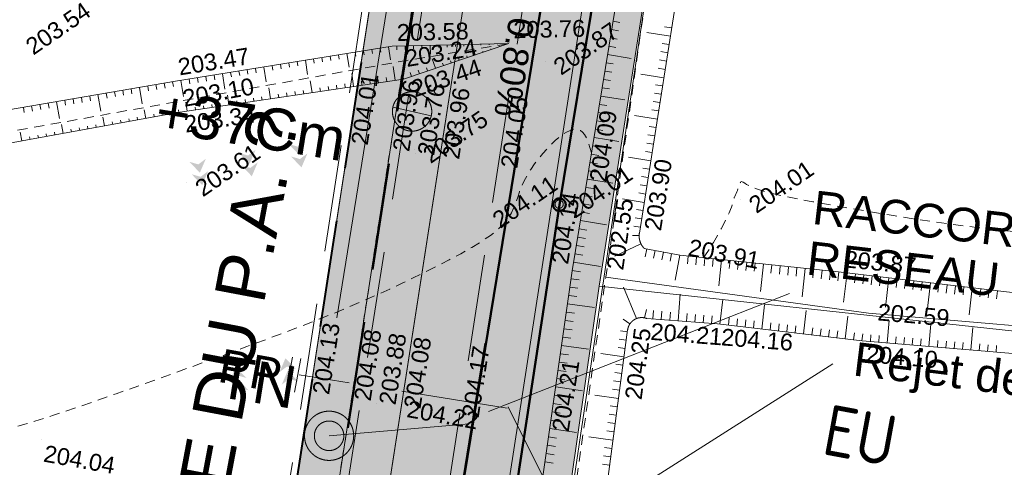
# Model space of a CAD drawing. Header units: millimetres. Extents: x -446952 to 537903, y -185749 to 168493.
# Tile 90 of 155: x 281939 to 340494, y -24513 to 2088. Entities that reach past the tile are written whole.
import ezdxf
from ezdxf.xclip import XClip

# ---------------------------------------------------------------- set-up
doc = ezdxf.new("R2010")
doc.units = ezdxf.units.MM
doc.header["$MEASUREMENT"] = 0
doc.header["$XCLIPFRAME"] = 0
for name, pattern in [('AXES', [101600, 63500, -12700, 12700, -12700]), ('CACHE2', [9525, 6350, -3175]), ('FOSSE', [1000, 600, -400]), ('Grille', [800, 400, -400]), ('Wipeout_Contour', [1000, 0, -1000])]:
    doc.linetypes.add(name, pattern=pattern)
for name, color, linetype in [('02 AF-17-0322 ZAE POMME- CHANTIER-2018-09-26_2_-1-PAP-SURFACES-VOIRIE', 7, 'Continuous'), ('02 AF-17-0322 ZAE POMME- CHANTIER-2018-09-26_2_0-PAP DEMANDE MAIRIE 20-06-2017', 7, 'Continuous'), ('02 AF-17-0322 ZAE POMME- CHANTIER-2018-09-26_2_01-PAP LOTS CONTOURS', 7, 'Continuous'), ('02 AF-17-0322 ZAE POMME- CHANTIER-2018-09-26_2_01-PAP- BORDURE AGGLOS', 7, 'Continuous'), ('02 AF-17-0322 ZAE POMME- CHANTIER-2018-09-26_2_01-PAP- BORDURE CAN CS1 ET PANNEAU SIGNAL', 7, 'Continuous'), ('02 AF-17-0322 ZAE POMME- CHANTIER-2018-09-26_2_01-PAP- BORDURE P1', 7, 'Continuous'), ('02 AF-17-0322 ZAE POMME- CHANTIER-2018-09-26_2_01-PAP- BORDURE T2', 7, 'Continuous'), ('02 AF-17-0322 ZAE POMME- CHANTIER-2018-09-26_2_01-PAP- NIVELLEMENT', 7, 'Continuous'), ('02 AF-17-0322 ZAE POMME- CHANTIER-2018-09-26_2_01-PAP- REVET EV', 7, 'Continuous'), ('02 AF-17-0322 ZAE POMME- CHANTIER-2018-09-26_2_01-PAP- REVET TROTTOIR', 7, 'Continuous'), ('02 AF-17-0322 ZAE POMME- CHANTIER-2018-09-26_2_01-PAP- REVET VOIE', 7, 'Continuous'), ('02 AF-17-0322 ZAE POMME- CHANTIER-2018-09-26_2_01-PAP-FILAIRE VOIE', 7, 'Continuous'), ('02 AF-17-0322 ZAE POMME- CHANTIER-2018-09-26_2_01-PAP-MARQUAGE AU SOL', 7, 'Continuous'), ('02 AF-17-0322 ZAE POMME- CHANTIER-2018-09-26_2_02-PAP-EP TEXTE POUR 2000°', 7, 'Continuous'), ('02 AF-17-0322 ZAE POMME- CHANTIER-2018-09-26_2_03-PAP-EU PROJET CANA', 7, 'Continuous'), ('02 AF-17-0322 ZAE POMME- CHANTIER-2018-09-26_2_03-PAP-EU TEXTE POUR 2000°', 7, 'Continuous'), ('02 AF-17-0322 ZAE POMME- CHANTIER-2018-09-26_2_06-PAP AEP PROJET', 7, 'Continuous'), ('02 AF-17-0322 ZAE POMME- CHANTIER-2018-09-26_2_06-PAP AEP PROJET TEXTE', 7, 'Continuous'), ('02 AF-17-0322 ZAE POMME- CHANTIER-2018-09-26_2_08-PAP RESEAU TELEPHONE PROJET', 7, 'Continuous'), ('02 AF-17-0322 ZAE POMME- CHANTIER-2018-09-26_2_09-PAP ECLAIRAGE PROJET', 7, 'Continuous'), ('02 AF-17-0322 ZAE POMME- CHANTIER-2018-09-26_2_09-TRANCHEE GAZ', 7, 'Continuous'), ('02 AF-17-0322 ZAE POMME- CHANTIER-2018-09-26_2_2D - Dessins placés - Géomètre.2D', 7, 'Continuous'), ('02 AF-17-0322 ZAE POMME- CHANTIER-2018-09-26_2_X-PAP-PL_PT_1_TN décapé', 7, 'Continuous'), ('02 AF-17-0322 ZAE POMME- CHANTIER-2018-09-26_2_X-PTS TOPO-TEXTE TOPOALT', 7, 'Continuous'), ('02 AF-17-0322 ZAE POMME- CHANTIER-2018-09-26_2_X-PTS TOPO-TOPOPOINT', 7, 'Continuous'), ('02 AF-17-0322 ZAE POMME- CHANTIER-2018-09-26_2_Y - FDP TOPO-LIMITES_ 98061', 7, 'Continuous'), ('02 AF-17-0322 ZAE POMME- CHANTIER-2018-09-26_2_Y-FDP TOPO-CN_1_00', 7, 'Continuous'), ('02 AF-17-0322 ZAE POMME- CHANTIER-2018-09-26_2_Y-FDP TOPO-TOP_AXE_FOSSE', 7, 'Continuous'), ('02 AF-17-0322 ZAE POMME- CHANTIER-2018-09-26_2_Y-FDP TOPO-TOP_BARBULE', 7, 'Continuous'), ('02 AF-17-0322 ZAE POMME- CHANTIER-2018-09-26_2_Y-FDP TOPO-TOP_DIVERS', 7, 'Continuous'), ('02 AF-17-0322 ZAE POMME- CHANTIER-2018-09-26_2_Y-FDP TOPO-TOP_TALUS', 7, 'Continuous'), ('02 AF-17-0322 ZAE POMME- CHANTIER-2018-09-26_2_Y-RESEAU EXISTANT FDP-TOP_VANNE_RESEAU', 7, 'Continuous'), ('02 AF-17-0322 ZAE POMME- CHANTIER-2018-09-26_2_Y-RESEAU EXISTANT FDP-TOP_VANNE_SYMB', 7, 'Continuous'), ('02 AF-17-0322 ZAE POMME- CHANTIER-2018-09-26_2_ZZ- PAP ALT PTS PROJET', 7, 'Continuous'), ('2D - Dessins placés - Géomètre.2D', 7, 'Continuous')]:
    doc.layers.add(name, color=color, linetype=linetype)
doc.styles.add('STYLE_GENERE_4', font='txt')
doc.styles.add('STYLE_GENERE_8', font='isocp.shx')
doc.linetypes.add('EAUX_USÉES', pattern='A,0,[1,-3. Plan gÃ©omÃ¨tre1.Shx,S=317.460317,R=0,X=0,Y=0],-47000,0', length=47000)

# ---------------------------------------------------------------- blocks, each defined once
blk = doc.blocks.new('Dessin_1_2', base_point=(-56559339, -2771872408))
at = {"color": 254, "linetype": 'Wipeout_Contour', "lineweight": 0, "ltscale": 2094265.569888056}
blk.add_wipeout([(-446952, -185749), (537903, -185749), (537903, 168493), (-446952, 168064)], dxfattribs=at).dxf.layer = '02 AF-17-0322 ZAE POMME- CHANTIER-2018-09-26_2_2D - Dessins placés - Géomètre.2D'
at = {"layer": '02 AF-17-0322 ZAE POMME- CHANTIER-2018-09-26_2_01-PAP- REVET EV', "linetype": 'Continuous', "lineweight": 15, "true_color": 0xa2a233}
for points in [[(-63475, 68484, 0.414214), (-62501, 67458), (-42132, 66931, 0.060082), (-27113, 68349), (38921, 82710, 0.04246), (49128, 85857), (66863, 93020, -0.079278), (73006, 94431), (250502, 106419, 0.02499), (257794, 107279), (294459, 113473, -0.511687), (318710, 89553), (296240, -55550), (281365, -144134, 0.147477), (285971, -134819), (299201, -56028), (321675, 89094, 0.504374), (294497, 116522), (257294, 110237, -0.02499), (250300, 109412), (72804, 97424, 0.079278), (65740, 95802), (48004, 88638, -0.04246), (38284, 85642), (-27750, 71280, -0.060082), (-42054, 69930), (-63423, 70483)], [(331142, 80568), (332309, 87422), (328592, 88023), (306112, -57143), (292737, -136794, 0.17138), (294802, -148602), (310076, -57695), (316405, -13756)]]:
    blk.add_hatch(color=55, dxfattribs=at).paths.add_polyline_path(points)
at = {"layer": '02 AF-17-0322 ZAE POMME- CHANTIER-2018-09-26_2_01-PAP- REVET TROTTOIR', "linetype": 'Continuous', "lineweight": 15}
blk.add_hatch(color=134, dxfattribs=at).paths.add_polyline_path([(-67600, 70507), (-67740, 65093), (-34300, 64227), (39453, 80267, 0.04246), (50064, 83539), (67799, 90702, -0.079278), (73174, 91936), (250671, 103924, 0.02499), (258211, 104814), (294876, 111008, -0.511687), (316240, 89936), (293772, -55152), (279967, -137363), (272678, -146499, -0.138677), (266072, -147197), (263431, -146737), (263002, -149200), (265359, -149609, 0.249583), (281365, -144134), (296240, -55550), (318710, 89553, 0.511687), (294459, 113473), (257794, 107279, -0.02499), (250502, 106419), (73006, 94431, 0.079278), (66863, 93020), (49128, 85857, -0.04246), (38921, 82710), (-27113, 68349, -0.060082), (-42132, 66931), (-62501, 67458, -0.414214), (-63475, 68484), (-63423, 70483), (-65423, 70535, 0.019452)])
at = {"layer": '02 AF-17-0322 ZAE POMME- CHANTIER-2018-09-26_2_01-PAP- REVET VOIE', "linetype": 'Continuous', "lineweight": 15, "true_color": 0xe8e8e8}
blk.add_hatch(color=254, dxfattribs=at).paths.add_polyline_path([(-127964, -74078, -0.246824), (-143938, -79120), (-101676, -86792, -0.418387), (-116091, -65592), (-93615, 47980, -0.343506), (-67600, 70507, -0.019452), (-65423, 70535), (-42054, 69930, 0.060082), (-27750, 71280), (38284, 85642, 0.04246), (48004, 88638), (65740, 95802, -0.079278), (72804, 97424), (250300, 109412, 0.02499), (257294, 110237), (294497, 116522, -0.504374), (321675, 89094), (299201, -56028), (285971, -134819, -0.40927), (265363, -149699), (307127, -157458, -0.40792), (292737, -136794), (306112, -57143), (328592, 88023, 0.50605), (293331, 123425), (256128, 117139, -0.02499), (249828, 116396), (72332, 104408, 0.079278), (63118, 102292), (45383, 95129, -0.04246), (36796, 92482), (-29238, 78120, -0.060082), (-41873, 76928), (-65241, 77533, 0.058037), (-73306, 76804, 0.30098), (-100482, 49339), (-123090, -64900, -0.147477)])
at = {"layer": '02 AF-17-0322 ZAE POMME- CHANTIER-2018-09-26_2_03-PAP-EU PROJET CANA', "linetype": 'Continuous', "lineweight": 15}
blk.add_hatch(color=7, dxfattribs=at).paths.add_polyline_path([(299134, -23470, 1), (301544, -21812, 1)])
at = {"layer": '02 AF-17-0322 ZAE POMME- CHANTIER-2018-09-26_2_09-PAP ECLAIRAGE PROJET', "linetype": 'Continuous', "lineweight": 0, "true_color": 0xffffff}
blk.add_hatch(color=7, dxfattribs=at).paths.add_polyline_path([(306238, -2702, 1), (304310, -4028, 1)])
at = {"layer": '02 AF-17-0322 ZAE POMME- CHANTIER-2018-09-26_2_09-PAP ECLAIRAGE PROJET', "linetype": 'Continuous', "lineweight": 15}
blk.add_hatch(color=5, dxfattribs=at).paths.add_polyline_path([(304132, -3111, 0.208298), (304310, -4028, 0.655221), (306416, -3619)])
at = {"layer": '02 AF-17-0322 ZAE POMME- CHANTIER-2018-09-26_2_X-PAP-PL_PT_1_TN décapé', "linetype": 'Continuous', "lineweight": 15}
for points in [[(298561, -5949), (298917, -5121), (298471, -5457), (297933, -5302)], [(295608, -6476), (295963, -5648), (295517, -5985), (294980, -5830)], [(292655, -7004), (293010, -6175), (292564, -6512), (292027, -6357)], [(295744, -7214), (296100, -6386), (295653, -6722), (295116, -6567)], [(298698, -6687), (299053, -5858), (298607, -6195), (298070, -6040)], [(292791, -7741), (293146, -6913), (292700, -7250), (292163, -7095)], [(300697, -17503), (300341, -18332), (300788, -17995), (301325, -18150)], [(297743, -18031), (297388, -18859), (297834, -18522), (298371, -18677)], [(294790, -18558), (294435, -19386), (294881, -19050), (295418, -19205)], [(300833, -18241), (300478, -19069), (300924, -18733), (301461, -18888)], [(294926, -19296), (294571, -20124), (295017, -19787), (295554, -19942)], [(297880, -18768), (297524, -19597), (297971, -19260), (298508, -19415)]]:
    blk.add_hatch(color=7, dxfattribs=at).paths.add_polyline_path(points)
at = {"layer": '02 AF-17-0322 ZAE POMME- CHANTIER-2018-09-26_2_-1-PAP-SURFACES-VOIRIE', "color": 7, "linetype": 'Continuous', "lineweight": 15, "flags": 128}
blk.add_lwpolyline([(321675, 89094), (299201, -56028), (285971, -134819, -0.40927), (265363, -149699), (307276, -157485, -0.410378), (292737, -136794), (306112, -57143), (328592, 88023, 0.50605)], format="xyb", dxfattribs=at)
at = {"layer": '02 AF-17-0322 ZAE POMME- CHANTIER-2018-09-26_2_0-PAP DEMANDE MAIRIE 20-06-2017', "color": 161, "linetype": 'Continuous', "lineweight": 15, "true_color": 0x40a5ff, "flags": 128}
blk.add_lwpolyline([(294447, -150768), (310076, -57695), (319395, 5001), (334913, 102715), (340488, 135449)], dxfattribs=at)
at = {"layer": '02 AF-17-0322 ZAE POMME- CHANTIER-2018-09-26_2_0-PAP DEMANDE MAIRIE 20-06-2017', "color": 122, "linetype": 'CACHE2', "lineweight": 15, "true_color": 0x00d59f, "flags": 128}
blk.add_lwpolyline([(280286, -133900), (297677, -27310), (307797, 38251), (317998, 102100)], dxfattribs=at)
at = {"layer": '02 AF-17-0322 ZAE POMME- CHANTIER-2018-09-26_2_01-PAP LOTS CONTOURS', "color": 7, "linetype": 'Continuous', "lineweight": 15, "flags": 128}
blk.add_lwpolyline([(191842, 14011), (308042, 37002), (293772, -55152), (279967, -137363), (272678, -146499), (201661, -133529), (195151, -35710)], close=True, dxfattribs=at)
at = {"layer": '02 AF-17-0322 ZAE POMME- CHANTIER-2018-09-26_2_01-PAP- BORDURE AGGLOS', "color": 134, "linetype": 'CACHE2', "lineweight": 40, "flags": 128}
blk.add_lwpolyline([(-71739, 65197), (-34300, 64227), (39453, 80267, 0.04246), (50064, 83539), (67799, 90702, -0.079278), (73174, 91936), (250671, 103924, 0.02499), (258211, 104814), (294876, 111008, -0.048297), (298432, 111261), (316443, 93493, -0.048256), (316240, 89936), (293772, -55152), (279967, -137363), (272678, -146499, -0.138677), (266072, -147197), (263431, -146737)], format="xyb", dxfattribs=at)
at = {"layer": '02 AF-17-0322 ZAE POMME- CHANTIER-2018-09-26_2_01-PAP- BORDURE CAN CS1 ET PANNEAU SIGNAL', "color": 161, "linetype": 'AXES', "lineweight": 15, "true_color": 0x40a5ff, "flags": 128}
blk.add_lwpolyline([(263002, -149200), (265128, -149571, 0.401534), (285834, -135634), (299201, -56028), (321675, 89094)], format="xyb", dxfattribs=at)
at = {"layer": '02 AF-17-0322 ZAE POMME- CHANTIER-2018-09-26_2_01-PAP- BORDURE P1', "color": 5, "linetype": 'Grille', "lineweight": 15, "flags": 128}
blk.add_lwpolyline([(-63423, 70483), (-63475, 68484, 0.414214), (-62501, 67458), (-42132, 66931, 0.060082), (-27113, 68349), (38921, 82710, 0.04246), (49128, 85857), (66863, 93020, -0.079278), (73006, 94431), (250502, 106419, 0.02499), (257794, 107279), (294459, 113473, -0.511687), (318710, 89553), (296240, -55550), (281365, -144134)], format="xyb", dxfattribs=at)
at = {"layer": '02 AF-17-0322 ZAE POMME- CHANTIER-2018-09-26_2_01-PAP- BORDURE T2', "color": 7, "linetype": 'Continuous', "lineweight": 15, "flags": 128}
blk.add_lwpolyline([(328592, 88023), (306112, -57143), (292737, -136794, 0.410378), (307276, -157485), (328925, -161413)], format="xyb", dxfattribs=at)
at = {"layer": '02 AF-17-0322 ZAE POMME- CHANTIER-2018-09-26_2_01-PAP- NIVELLEMENT', "color": 7, "linetype": 'Continuous', "lineweight": 15}
for p, q in [((301495, -5276), (301495, -5276)), ((303966, -5658), (303966, -5658)), ((305448, -5888), (305448, -5888)), ((306931, -6117), (306931, -6117)), ((310389, -6653), (310389, -6653)), ((315675, -7472), (315675, -7472)), ((299200, -20099), (299200, -20099)), ((301670, -20482), (301670, -20482)), ((303153, -20711), (303153, -20711)), ((304635, -20941), (304635, -20941)), ((308094, -21476), (308094, -21476)), ((313448, -22305), (313448, -22305))]:
    blk.add_line(p, q, dxfattribs=at)
at = {"layer": '02 AF-17-0322 ZAE POMME- CHANTIER-2018-09-26_2_01-PAP-FILAIRE VOIE', "color": 7, "linetype": 'Continuous', "lineweight": 15, "flags": 128}
for points in [[(34400, 95007), (66650, 108033), (249559, 120387, 0.02499), (255462, 121083), (340488, 135449), (334913, 102715), (331142, 80568), (316405, -13756), (310076, -57695), (294903, -148053)], [(-123090, -64900), (-100482, 49339, -0.365399), (-65241, 77533), (-41873, 76928, 0.060082), (-29238, 78120), (36796, 92482, 0.04246), (45383, 95129), (63118, 102292, -0.079278), (72332, 104408), (249828, 116396, 0.02499), (256128, 117139), (292793, 123334, -0.511687), (328592, 88023), (306112, -57143), (292737, -136794, 0.410378), (307276, -157485), (328925, -161413)], [(240996, -145363), (265128, -149571, 0.416044), (285971, -134819), (299201, -56028), (321675, 89094, 0.511687), (293959, 116432), (257294, 110237, -0.02499), (250300, 109412), (72804, 97424, 0.079278), (65740, 95802)], [(281365, -144134), (296240, -55550), (318710, 89553, 0.511687), (294459, 113473), (257794, 107279, -0.02499), (250502, 106419), (73006, 94431, 0.079278), (66863, 93020)], [(241425, -142900), (266072, -147197, 0.138677), (272678, -146499), (279967, -137363), (293772, -55152), (316240, 89936, 0.511687), (294876, 111008), (258211, 104814, -0.02499), (250671, 103924), (73174, 91936, 0.079278), (67799, 90702)]]:
    blk.add_lwpolyline(points, format="xyb", dxfattribs=at)
at = {"layer": '02 AF-17-0322 ZAE POMME- CHANTIER-2018-09-26_2_01-PAP-MARQUAGE AU SOL', "color": 254, "linetype": 'CACHE2', "lineweight": 15, "true_color": 0xe8e8e8, "flags": 128}
blk.add_lwpolyline([(-123079, -82876), (-97048, 48660, -0.365399), (-65332, 74034), (-41964, 73429, 0.060082), (-28494, 74700), (37540, 89062, 0.04246), (46694, 91883), (64429, 99047, -0.079278), (72568, 100916), (250064, 112904, 0.02499), (256711, 113688), (293376, 119883, -0.511687), (325134, 88558), (302657, -56586), (286366, -153601)], format="xyb", dxfattribs=at)
at = {"layer": '02 AF-17-0322 ZAE POMME- CHANTIER-2018-09-26_2_02-PAP-EP TEXTE POUR 2000°', "color": 30, "linetype": 'Continuous', "lineweight": 15, "true_color": 0xff6600, "flags": 128}
blk.add_lwpolyline([(330297, -18358), (314353, -28479)], dxfattribs=at)
at = {"layer": '02 AF-17-0322 ZAE POMME- CHANTIER-2018-09-26_2_03-PAP-EU PROJET CANA', "color": 7, "linetype": 'Continuous', "lineweight": 15, "flags": 128}
for points in [[(299134, -23470, 1), (301544, -21812, 1)], [(301062, -22144, -1), (299616, -23139, -1)]]:
    blk.add_lwpolyline(points, format="xyb", close=True, dxfattribs=at)
blk.add_lwpolyline([(300339, -22641), (308678, -21931)], dxfattribs=at)
at = {"layer": '02 AF-17-0322 ZAE POMME- CHANTIER-2018-09-26_2_03-PAP-EU PROJET CANA', "color": 7, "linetype": 'Continuous', "lineweight": 15}
for radius in [1462, 877]:
    blk.add_circle((300339, -22641), radius, dxfattribs=at)
at = {"layer": '02 AF-17-0322 ZAE POMME- CHANTIER-2018-09-26_2_03-PAP-EU TEXTE POUR 2000°', "color": 7, "linetype": 'Continuous', "lineweight": 15, "flags": 128}
blk.add_lwpolyline([(327710, -14186), (309810, -21197)], dxfattribs=at)
at = {"layer": '02 AF-17-0322 ZAE POMME- CHANTIER-2018-09-26_2_06-PAP AEP PROJET', "color": 161, "linetype": 'Continuous', "lineweight": 15, "true_color": 0x40a5ff, "flags": 128}
for points in [[(298158, -17959), (297792, -19968)], [(298650, -18048), (298284, -20058)], [(319372, -37740), (310998, -20920)]]:
    blk.add_lwpolyline(points, dxfattribs=at)
at = {"layer": '02 AF-17-0322 ZAE POMME- CHANTIER-2018-09-26_2_06-PAP AEP PROJET', "color": 161, "linetype": 'CACHE2', "lineweight": 15, "true_color": 0x40a5ff, "flags": 128}
blk.add_lwpolyline([(310929, -21004), (298559, -19016)], dxfattribs=at)
at = {"layer": '02 AF-17-0322 ZAE POMME- CHANTIER-2018-09-26_2_08-PAP RESEAU TELEPHONE PROJET', "color": 2, "linetype": 'AXES', "lineweight": 15, "true_color": 0xfff91e, "flags": 128}
blk.add_lwpolyline([(274108, 108785), (295624, 112364, -0.49236), (317760, 89891), (306096, 17186), (280575, -140865)], format="xyb", dxfattribs=at)
at = {"layer": '02 AF-17-0322 ZAE POMME- CHANTIER-2018-09-26_2_09-PAP ECLAIRAGE PROJET', "color": 5, "linetype": 'Continuous', "lineweight": 15}
blk.add_line((306416, -3619), (304132, -3111), dxfattribs=at)
at = {"layer": '02 AF-17-0322 ZAE POMME- CHANTIER-2018-09-26_2_09-PAP ECLAIRAGE PROJET', "color": 5, "linetype": 'CACHE2', "lineweight": 15, "flags": 128}
blk.add_lwpolyline([(283435, -140323), (319720, 90965, 0.11563), (318359, 100791)], format="xyb", dxfattribs=at)
at = {"layer": '02 AF-17-0322 ZAE POMME- CHANTIER-2018-09-26_2_09-PAP ECLAIRAGE PROJET', "color": 5, "linetype": 'Continuous', "lineweight": 15}
blk.add_circle((305274, -3365), 1170, dxfattribs=at)
at = {"layer": '02 AF-17-0322 ZAE POMME- CHANTIER-2018-09-26_2_09-TRANCHEE GAZ', "color": 134, "linetype": 'CACHE2', "lineweight": 40, "flags": 128}
blk.add_lwpolyline([(-124949, -37563), (-118950, -39005), (-109220, 12330), (-99500, 57424), (-90321, 69987), (-34381, 67915), (40165, 83026), (72201, 94636), (169658, 102045), (257011, 107890), (298660, 114776), (312380, 108538), (320230, 98058), (282358, -144405), (279769, -158811)], dxfattribs=at)
at = {"layer": '02 AF-17-0322 ZAE POMME- CHANTIER-2018-09-26_2_X-PTS TOPO-TOPOPOINT', "color": 14, "linetype": 'Continuous', "lineweight": 15, "true_color": 0xa80f02}
for p, q in [((311026, 671), (311026, 671)), ((304095, 511), (304095, 511)), ((304366, -434), (304366, -434)), ((313186, -386), (313186, -386)), ((291207, -1572), (291207, -1572)), ((304771, -1437), (304771, -1437)), ((291135, -2810), (291135, -2810)), ((291335, -3436), (291335, -3436)), ((305427, -5629), (305427, -5629)), ((291882, -7615), (291882, -7615)), ((324805, -8598), (324805, -8598)), ((314020, -8881), (314020, -8881)), ((314035, -8906), (314035, -8906)), ((318790, -10600), (318790, -10600)), ((319073, -11501), (319073, -11501)), ((321203, -11916), (321203, -11916)), ((314798, -12829), (314798, -12829)), ((316792, -13212), (316793, -13212)), ((330635, -12902), (330635, -12902)), ((319228, -15669), (319228, -15669)), ((332420, -15349), (332420, -15349)), ((318093, -16349), (318093, -16349)), ((323431, -15993), (323431, -15993)), ((332049, -16992), (332049, -16992)), ((304840, -20238), (304840, -20238)), ((283234, -22886), (283234, -22886))]:
    blk.add_line(p, q, dxfattribs=at)
at = {"layer": '02 AF-17-0322 ZAE POMME- CHANTIER-2018-09-26_2_Y - FDP TOPO-LIMITES_ 98061', "color": 14, "linetype": 'Continuous', "lineweight": 15, "true_color": 0xa80f02, "flags": 128}
for points in [[(537903, -55089), (423536, -25618), (401416, -23168), (362518, -18746), (316405, -13756), (331142, 80568), (334913, 102715), (428557, 136207), (537903, 166187)], [(485611, -185749), (479271, -184342), (458993, -180658), (294447, -150768), (310076, -57695), (316405, -13756), (362518, -18746), (401416, -23168), (423536, -25618), (537903, -55089)]]:
    blk.add_lwpolyline(points, dxfattribs=at)
at = {"layer": '02 AF-17-0322 ZAE POMME- CHANTIER-2018-09-26_2_Y-FDP TOPO-CN_1_00', "color": 14, "linetype": 'FOSSE', "lineweight": 15, "true_color": 0xa80f02, "flags": 128}
for points in [[(322595, -12062), (322682, -11944), (322939, -11556), (323192, -11146), (323432, -10733), (323653, -10333), (323847, -9965), (324007, -9647), (324128, -9391), (324215, -9193), (324273, -9044), (324309, -8933), (324329, -8851), (324339, -8789), (324346, -8737), (324356, -8686), (324374, -8628), (324399, -8562), (324431, -8489), (324466, -8410), (324505, -8326), (324544, -8238), (324583, -8146), (324619, -8053), (324652, -7958), (324682, -7866), (324711, -7779), (324739, -7700), (324768, -7633), (324798, -7580), (324832, -7546), (324869, -7533), (324913, -7544), (324972, -7577), (325054, -7630), (325171, -7699), (325332, -7783), (325545, -7879), (325821, -7984), (326170, -8096), (326599, -8212), (327108, -8334), (327696, -8461), (328361, -8594), (329103, -8734), (329919, -8881), (330808, -9037), (331769, -9201), (332800, -9375), (333900, -9555), (335068, -9738), (336305, -9921), (337608, -10100), (338978, -10274), (340413, -10438), (341913, -10590), (343473, -10726), (345072, -10847), (346686, -10954), (348290, -11046), (349859, -11125), (351368, -11190), (352794, -11243), (354111, -11283), (355300, -11312), (356364, -11330), (357313, -11336), (358155, -11330), (358899, -11314), (359554, -11286), (360128, -11248), (360631, -11198), (361076, -11137), (361487, -11060), (361896, -10962), (362332, -10838), (362825, -10683), (363405, -10490), (364102, -10257), (364946, -9976), (365955, -9645), (367098, -9265), (368332, -8840), (369614, -8372), (370901, -7864), (372150, -7321), (373319, -6744), (374364, -6138), (375255, -5504), (376007, -4838), (376649, -4134), (377210, -3387), (377718, -2592), (378200, -1743), (378686, -835), (379204, 139), (379776, 1177), (380396, 2264), (381056, 3377), (381745, 4493), (382452, 5590), (383166, 6647), (383878, 7640), (384577, 8549), (385255, 9355), (385919, 10065), (386580, 10691), (387247, 11245), (387929, 11737), (388638, 12179), (389382, 12583), (390172, 12960), (391014, 13323), (391896, 13682), (392803, 14048), (393720, 14435), (394632, 14852), (395523, 15312), (396379, 15827), (397184, 16406), (397927, 17062), (398610, 17796), (399239, 18612), (399821, 19510), (400361, 20494), (400867, 21564), (401343, 22723), (401797, 23973), (402234, 25310), (402652, 26707), (403052, 28131), (403431, 29550), (403789, 30931), (404124, 32241), (404435, 33448), (404721, 34518), (404983, 35432), (405236, 36221), (405499, 36926), (405787, 37591), (406120, 38259), (406514, 38972), (406988, 39774), (407558, 40707), (408236, 41800), (408997, 43021), (409813, 44323), (410652, 45660), (411485, 46986), (412282, 48254), (413011, 49418), (413642, 50432), (414156, 51261), (414572, 51922), (414920, 52442), (415229, 52851), (415529, 53178), (415849, 53449), (416219, 53695), (416670, 53943), (417221, 54214), (417860, 54497), (418565, 54772), (419315, 55019), (420088, 55219), (420863, 55353), (421616, 55400), (422328, 55343), (422981, 55166), (423571, 54882), (424103, 54507), (424577, 54059), (424995, 53555), (425361, 53013), (425676, 52448), (425941, 51880), (426162, 51323), (426347, 50791), (426508, 50297), (426577, 50089)], [(299995, -39330), (299937, -39282), (299886, -39200), (299878, -39107), (299907, -38995), (299963, -38856), (300036, -38679), (300115, -38457), (300189, -38181), (300250, -37842), (300285, -37431), (300284, -36942), (300225, -36382), (300086, -35760), (299846, -35085), (299482, -34368), (298972, -33617), (298293, -32842), (297424, -32053), (296354, -31259), (295122, -30473), (293780, -29708), (292377, -28978), (290966, -28296), (289597, -27674), (288321, -27127), (287189, -26666), (286238, -26302), (285442, -26024), (284763, -25818), (284161, -25670), (283597, -25567), (283032, -25493), (282427, -25435), (281742, -25379), (280953, -25312), (280097, -25230), (279225, -25132), (278388, -25016), (277639, -24878), (277030, -24717), (276611, -24532), (276434, -24319), (276535, -24079), (276878, -23817), (277412, -23543), (278086, -23265), (278849, -22990), (279650, -22726), (280436, -22483), (281157, -22269), (281777, -22086), (282324, -21926), (282839, -21772), (283367, -21609), (283949, -21423), (284629, -21197), (285450, -20919), (286454, -20571), (287669, -20145), (289061, -19652), (290578, -19110), (292172, -18536), (293791, -17948), (295386, -17362), (296907, -16796), (298303, -16268), (299537, -15789), (300621, -15357), (301579, -14963), (302436, -14597), (303217, -14252), (303945, -13919), (304646, -13589), (305343, -13255), (306056, -12908), (306774, -12552), (307484, -12188), (308171, -11821), (308818, -11453), (309411, -11088), (309936, -10729), (310376, -10380), (310722, -10043), (310986, -9715), (311185, -9395), (311335, -9080), (311452, -8766), (311555, -8452), (311660, -8134), (311783, -7811), (311938, -7479), (312123, -7144), (312333, -6810), (312561, -6481), (312802, -6163), (313052, -5861), (313303, -5578), (313551, -5321), (313791, -5094), (314021, -4897), (314241, -4733), (314449, -4603), (314645, -4508), (314828, -4448), (314996, -4426), (315150, -4442), (315289, -4498), (315415, -4598), (315531, -4744), (315640, -4941), (315745, -5192), (315849, -5501), (315943, -5832)]]:
    blk.add_lwpolyline(points, dxfattribs=at)
at = {"layer": '02 AF-17-0322 ZAE POMME- CHANTIER-2018-09-26_2_Y-FDP TOPO-TOP_AXE_FOSSE', "color": 14, "linetype": 'FOSSE', "lineweight": 15, "true_color": 0xa80f02, "flags": 128}
for points in [[(314349, -30112), (316792, -13212), (319395, 5001), (322252, 22708), (324796, 40224), (327814, 58018), (331057, 80240)], [(252326, -9987), (272677, -6126), (291135, -2810), (304366, -434), (311026, 671)]]:
    blk.add_lwpolyline(points, dxfattribs=at)
at = {"layer": '02 AF-17-0322 ZAE POMME- CHANTIER-2018-09-26_2_Y-FDP TOPO-TOP_AXE_FOSSE', "color": 14, "linetype": 'Continuous', "lineweight": 15, "true_color": 0xa80f02, "flags": 128}
blk.add_lwpolyline([(415078, -24441), (400902, -22893), (392898, -22073), (377951, -20279), (365494, -18783), (348138, -16697), (332420, -15349), (316792, -13212)], dxfattribs=at)
at = {"layer": '02 AF-17-0322 ZAE POMME- CHANTIER-2018-09-26_2_Y-FDP TOPO-TOP_BARBULE', "color": 14, "linetype": 'Continuous', "lineweight": 15, "true_color": 0xa80f02}
for p, q in [((317223, 1992), (317632, 1925)), ((317143, 1499), (317554, 1431)), ((320640, 1111), (319231, 1333)), ((320718, 1605), (320294, 1672)), ((307358, 586), (307361, 461)), ((307858, 598), (307861, 490)), ((308358, 610), (308360, 518)), ((308858, 621), (308864, 374)), ((309358, 633), (309359, 576)), ((309858, 644), (309859, 604)), ((310358, 656), (310358, 633)), ((310857, 667), (310858, 662)), ((310925, 637), (310923, 641)), ((317062, 1005), (317475, 938)), ((320562, 617), (320141, 683)), ((301394, 74), (301525, -736)), ((301888, 154), (301927, -87)), ((302381, 234), (302420, -5)), ((302875, 314), (302913, 77)), ((303369, 393), (303407, 159)), ((303862, 473), (303988, -302)), ((304359, 517), (304364, 289)), ((304859, 528), (304864, 318)), ((305359, 540), (305363, 347)), ((305859, 552), (305863, 375)), ((306359, 563), (306371, 32)), ((306858, 575), (306862, 432)), ((309030, -2), (308942, 257)), ((309503, 158), (309483, 217)), ((309977, 318), (309963, 359)), ((310451, 477), (310443, 500)), ((316900, 18), (318294, -210)), ((316981, 512), (317397, 444)), ((320484, 123), (320065, 189)), ((297445, -564), (297487, -824)), ((297939, -484), (297981, -742)), ((298433, -404), (298474, -660)), ((298926, -325), (299063, -1169)), ((299420, -245), (299460, -496)), ((299913, -165), (299954, -414)), ((300407, -85), (300447, -332)), ((300901, -6), (300940, -251)), ((306660, -800), (306470, -234)), ((307134, -641), (307083, -489)), ((307608, -481), (307563, -348)), ((308082, -321), (308043, -207)), ((308556, -161), (308523, -65)), ((316820, -475), (317240, -544)), ((320406, -371), (319989, -305)), ((293990, -1122), (294138, -2036)), ((294484, -1043), (294528, -1315)), ((294978, -963), (295021, -1233)), ((295471, -883), (295514, -1151)), ((295965, -803), (296008, -1069)), ((296458, -724), (296600, -1603)), ((296952, -644), (296994, -905)), ((301798, -1879), (301684, -1113)), ((304270, -1512), (304148, -685)), ((305239, -1279), (305163, -1054)), ((305713, -1120), (305643, -913)), ((306187, -960), (306123, -772)), ((316739, -969), (317162, -1038)), ((320250, -1359), (318870, -1141)), ((320328, -865), (319913, -799)), ((290536, -1687), (290585, -1974)), ((291029, -1603), (291078, -1888)), ((291522, -1521), (291676, -2469)), ((292016, -1442), (292062, -1724)), ((292510, -1362), (292555, -1642)), ((293003, -1282), (293048, -1560)), ((293497, -1202), (293541, -1478)), ((299325, -2247), (299220, -1540)), ((301303, -1953), (301269, -1727)), ((302292, -1806), (302257, -1572)), ((302787, -1732), (302752, -1495)), ((303281, -1659), (303246, -1418)), ((303776, -1585), (303740, -1341)), ((304765, -1438), (304728, -1187)), ((316658, -1462), (317083, -1532)), ((287087, -2278), (287137, -2572)), ((287579, -2194), (287629, -2486)), ((288072, -2109), (288122, -2401)), ((288565, -2025), (288615, -2315)), ((289058, -1941), (289223, -2905)), ((289551, -1856), (289600, -2145)), ((290043, -1772), (290093, -2059)), ((296852, -2615), (296756, -1967)), ((297841, -2468), (297811, -2266)), ((298336, -2394), (298305, -2189)), ((298830, -2321), (298799, -2112)), ((299819, -2174), (299787, -1958)), ((300314, -2100), (300281, -1881)), ((300809, -2027), (300775, -1804)), ((316577, -1955), (317005, -2025)), ((320094, -2346), (319684, -2281)), ((320172, -1852), (319760, -1787)), ((283637, -2870), (283688, -3169)), ((284130, -2785), (284300, -3781)), ((284622, -2701), (284673, -2999)), ((285115, -2616), (285166, -2913)), ((285608, -2532), (285659, -2828)), ((286101, -2447), (286151, -2742)), ((286594, -2363), (286762, -3343)), ((291906, -3351), (291828, -2822)), ((293885, -3056), (293859, -2883)), ((294379, -2983), (294292, -2394)), ((294874, -2909), (294847, -2729)), ((295368, -2836), (295341, -2652)), ((295863, -2762), (295835, -2575)), ((296358, -2689), (296329, -2498)), ((297347, -2541), (297317, -2344)), ((316497, -2449), (317930, -2683)), ((320016, -2840), (319608, -2776)), ((282158, -3123), (282210, -3426)), ((282651, -3038), (282703, -3340)), ((283144, -2954), (283196, -3255)), ((289444, -3778), (289350, -3264)), ((290428, -3600), (290400, -3446)), ((290920, -3511), (290892, -3357)), ((291412, -3424), (291389, -3269)), ((292401, -3277), (292377, -3115)), ((292896, -3204), (292871, -3038)), ((293390, -3130), (293365, -2961)), ((316335, -3436), (316770, -3507)), ((316416, -2942), (316848, -3013)), ((319938, -3334), (319531, -3270)), ((286984, -4224), (286890, -3706)), ((287476, -4135), (287448, -3980)), ((287968, -4046), (287940, -3891)), ((288460, -3957), (288432, -3802)), ((288952, -3868), (288924, -3713)), ((289936, -3689), (289908, -3535)), ((316254, -3929), (316692, -4001)), ((319860, -3828), (318509, -3615)), ((282064, -5116), (281969, -4592)), ((284032, -4759), (284003, -4603)), ((284524, -4670), (284429, -4149)), ((285016, -4581), (284987, -4425)), ((285508, -4492), (285479, -4336)), ((286000, -4403), (285971, -4247)), ((286492, -4314), (286463, -4158)), ((316174, -4423), (316613, -4495)), ((319782, -4322), (319379, -4258)), ((282556, -5027), (282527, -4870)), ((283048, -4938), (283019, -4781)), ((283540, -4849), (283511, -4692)), ((316093, -4916), (317567, -5157)), ((319626, -5310), (319226, -5246)), ((319704, -4816), (319302, -4752)), ((316012, -5409), (316457, -5482)), ((319548, -5803), (319150, -5741)), ((315851, -6396), (316300, -6470)), ((315931, -5903), (316378, -5976)), ((319470, -6297), (318148, -6089)), ((315770, -6890), (316222, -6964)), ((319392, -6791), (318997, -6729)), ((315689, -7383), (317203, -7631)), ((319314, -7285), (318921, -7223)), ((315608, -7877), (316065, -7951)), ((319236, -7779), (318845, -7717)), ((315528, -8370), (315987, -8445)), ((319080, -8767), (317787, -8562)), ((319158, -8273), (318768, -8211)), ((315366, -9357), (315830, -9433)), ((315447, -8863), (315908, -8939)), ((319002, -9261), (318616, -9200)), ((315285, -9850), (316839, -10105)), ((318924, -9754), (318540, -9694)), ((315205, -10344), (315673, -10420)), ((318846, -10248), (318463, -10188)), ((315124, -10837), (315595, -10914)), ((318778, -10743), (318387, -10737)), ((315043, -11331), (315516, -11408)), ((318884, -11227), (317331, -11974)), ((319236, -11533), (319144, -12003)), ((319727, -11629), (319636, -12092)), ((314962, -11824), (315438, -11902)), ((320217, -11724), (320128, -12181)), ((320708, -11820), (320620, -12270)), ((321199, -11916), (320911, -13395)), ((321696, -11968), (321649, -12421)), ((322194, -12020), (322146, -12477)), ((322691, -12072), (322643, -12532)), ((323188, -12124), (323140, -12588)), ((323685, -12176), (323522, -13736)), ((324183, -12228), (324133, -12700)), ((324680, -12280), (324630, -12756)), ((314801, -12811), (315281, -12890)), ((314882, -12318), (316475, -12578)), ((325177, -12332), (325127, -12811)), ((325675, -12384), (325624, -12867)), ((326172, -12436), (326002, -14060)), ((326669, -12488), (326618, -12979)), ((327166, -12540), (327115, -13035)), ((327664, -12592), (327612, -13090)), ((328161, -12644), (328109, -13146)), ((328658, -12696), (328482, -14383)), ((329156, -12748), (329102, -13258)), ((329653, -12800), (329599, -13313)), ((330150, -12852), (330096, -13369)), ((314730, -13306), (315212, -13375)), ((330647, -12904), (330586, -13424)), ((331144, -12963), (330938, -14704)), ((331641, -13021), (331578, -13546)), ((332137, -13080), (332075, -13607)), ((332634, -13139), (332571, -13668)), ((333130, -13198), (333068, -13723)), ((333627, -13256), (333421, -14996)), ((334123, -13315), (334062, -13833)), ((334620, -13374), (334559, -13888)), ((335116, -13433), (335056, -13943)), ((314660, -13801), (315141, -13870)), ((318614, -15677), (317855, -13800)), ((335613, -13491), (335553, -13998)), ((336109, -13550), (335911, -15226)), ((336606, -13609), (336547, -14108)), ((337102, -13668), (337044, -14163)), ((337599, -13726), (337541, -14217)), ((338095, -13785), (338038, -14272)), ((338592, -13844), (338401, -15455)), ((339089, -13903), (339032, -14382)), ((339585, -13961), (339529, -14437)), ((340082, -14020), (340026, -14492)), ((314589, -14296), (315070, -14364)), ((321094, -15813), (321217, -14219)), ((323586, -16011), (323757, -14538)), ((314519, -14791), (316122, -15019)), ((319105, -15633), (319208, -15142)), ((319599, -15697), (319637, -15198)), ((326070, -16299), (326236, -14867)), ((328553, -16587), (328714, -15196)), ((314378, -15781), (314858, -15849)), ((314448, -15286), (314929, -15354)), ((318231, -15987), (317829, -15714)), ((320097, -15736), (320135, -15244)), ((320596, -15774), (320633, -15289)), ((321593, -15851), (321629, -15380)), ((322091, -15889), (322127, -15426)), ((322590, -15928), (322625, -15471)), ((323088, -15966), (323123, -15517)), ((324083, -16068), (324134, -15629)), ((324580, -16126), (324630, -15689)), ((325076, -16183), (325127, -15749)), ((325573, -16241), (325623, -15809)), ((331036, -16875), (331193, -15524)), ((333524, -17117), (333637, -15788)), ((314307, -16276), (314787, -16344)), ((326566, -16356), (326616, -15929)), ((327063, -16414), (327112, -15989)), ((327560, -16472), (327609, -16049)), ((328056, -16529), (328105, -16109)), ((329050, -16644), (329098, -16229)), ((329546, -16702), (329594, -16289)), ((330043, -16760), (330091, -16350)), ((336015, -17328), (336128, -16001)), ((338506, -17539), (338619, -16215)), ((314237, -16771), (314717, -16839)), ((318013, -16952), (317598, -16897)), ((318079, -16457), (317665, -16402)), ((330540, -16817), (330587, -16410)), ((331533, -16932), (331580, -16530)), ((332030, -16990), (332076, -16590)), ((332528, -17033), (332562, -16634)), ((333026, -17075), (333060, -16676)), ((334023, -17159), (334056, -16761)), ((334521, -17202), (334555, -16803)), ((335019, -17244), (335053, -16846)), ((335517, -17286), (335551, -16888)), ((336514, -17370), (336547, -16973)), ((314166, -17266), (315765, -17494)), ((317947, -17448), (317531, -17393)), ((337012, -17413), (337046, -17015)), ((337510, -17455), (337544, -17057)), ((338008, -17497), (338042, -17100)), ((339005, -17582), (339038, -17184)), ((339503, -17624), (339537, -17227)), ((340001, -17666), (340035, -17269)), ((314096, -17761), (314575, -17829)), ((317881, -17944), (316490, -17758)), ((314025, -18256), (314504, -18324)), ((317815, -18439), (317396, -18384)), ((313884, -19246), (314363, -19314)), ((313955, -18751), (314434, -18819)), ((317749, -18935), (317329, -18879)), ((313814, -19741), (315409, -19968)), ((317617, -19926), (317194, -19870)), ((317683, -19430), (317262, -19374)), ((313743, -20236), (314221, -20304)), ((317551, -20422), (316138, -20234)), ((313673, -20731), (314151, -20799)), ((317485, -20917), (317060, -20861)), ((313602, -21226), (314080, -21294)), ((317419, -21413), (316992, -21356)), ((313461, -22216), (315052, -22443)), ((313532, -21721), (314009, -21789)), ((317353, -21909), (316925, -21852)), ((313391, -22711), (313868, -22779)), ((317221, -22900), (315785, -22709)), ((317287, -22404), (316858, -22347)), ((313320, -23206), (313797, -23274)), ((317155, -23396), (316723, -23338)), ((313250, -23701), (313726, -23769)), ((317089, -23891), (316656, -23833)), ((313179, -24196), (313655, -24264)), ((317023, -24387), (316589, -24329))]:
    blk.add_line(p, q, dxfattribs=at)
at = {"layer": '02 AF-17-0322 ZAE POMME- CHANTIER-2018-09-26_2_Y-FDP TOPO-TOP_DIVERS', "color": 5, "linetype": 'Continuous', "lineweight": 15}
blk.add_line((314020, -8881), (314020, -8881), dxfattribs=at)
for radius in [375, 244]:
    blk.add_circle((314020, -8881), radius, dxfattribs=at)
at = {"layer": '02 AF-17-0322 ZAE POMME- CHANTIER-2018-09-26_2_Y-FDP TOPO-TOP_TALUS', "color": 14, "linetype": 'Continuous', "lineweight": 15, "true_color": 0xa80f02, "flags": 128}
for points in [[(312404, -29641), (314798, -12829), (317766, 5308), (320509, 23272), (323257, 40439), (326270, 58385), (329765, 81395)], [(252155, -8602), (272596, -4761), (291207, -1572), (304095, 511), (311026, 671)], [(252596, -10738), (272814, -6793), (291335, -3436), (304771, -1437), (311026, 671)]]:
    blk.add_lwpolyline(points, dxfattribs=at)
for points in [[(415523, -23200), (408720, -22274), (400181, -21169), (392291, -20288), (378392, -18584), (365280, -16893), (347962, -14953), (330635, -12902), (321203, -11916), (319073, -11501, -0.231246), (318790, -10600), (321204, 4681), (324204, 22597), (326464, 40064), (329185, 57824), (332473, 81006)], [(316232, -30334), (318093, -16349, -0.482029), (319228, -15669), (323431, -15993), (332049, -16992), (347830, -18329), (364932, -20581), (377642, -22390), (392322, -23507), (398733, -24855), (397285, -32808)]]:
    blk.add_lwpolyline(points, format="xyb", dxfattribs=at)
at = {"layer": '02 AF-17-0322 ZAE POMME- CHANTIER-2018-09-26_2_Y-RESEAU EXISTANT FDP-TOP_VANNE_RESEAU', "color": 124, "linetype": 'Continuous', "lineweight": 50, "flags": 128}
for points in [[(306483, -36582), (313788, 8002), (320904, 52475), (333711, 141362), (337150, 168405)], [(307252, -53336), (314035, -8906), (333132, 106997), (338322, 148583), (340116, 168406)], [(307252, -53336), (314035, -8906), (333132, 106997), (338322, 148583)], [(306483, -36582), (313788, 8002), (320904, 52475), (333711, 141362)], [(306551, -36203), (309650, -17143)], [(306551, -36203), (309650, -17143)]]:
    blk.add_lwpolyline(points, dxfattribs=at)
at = {"layer": '02 AF-17-0322 ZAE POMME- CHANTIER-2018-09-26_2_Y-RESEAU EXISTANT FDP-TOP_VANNE_SYMB', "color": 124, "linetype": 'Continuous', "lineweight": 50}
blk.add_line((314035, -8906), (314035, -8906), dxfattribs=at)
at = {"layer": '02 AF-17-0322 ZAE POMME- CHANTIER-2018-09-26_2_Y-RESEAU EXISTANT FDP-TOP_VANNE_SYMB', "color": 124, "linetype": 'EAUX_USÉES', "lineweight": 50, "flags": 128}
blk.add_lwpolyline([(284094, -185749), (285760, -173944), (292578, -124800), (299431, -80563), (306483, -36582), (313788, 8002), (320904, 52475), (327710, 96874), (333711, 141362)], dxfattribs=at)
at = {"layer": '02 AF-17-0322 ZAE POMME- CHANTIER-2018-09-26_2_Y-RESEAU EXISTANT FDP-TOP_VANNE_SYMB', "color": 124, "linetype": 'Continuous', "lineweight": 50}
blk.add_circle((314035, -8906), 375, dxfattribs=at)
at = {"layer": '02 AF-17-0322 ZAE POMME- CHANTIER-2018-09-26_2_0-PAP DEMANDE MAIRIE 20-06-2017', "color": 122, "linetype": 'Continuous', "lineweight": 15, "true_color": 0x00d59f, "insert": (286574, -50927), "char_height": 3000, "attachment_point": 1, "rotation": 79.29184, "style": 'STYLE_GENERE_4'}
blk.add_mtext('\\A1;{\\pql;\\fArial|b0|i0|c0|p38;RECUL LIMITE DU P.A. ?}', dxfattribs=at)
at = {"layer": '02 AF-17-0322 ZAE POMME- CHANTIER-2018-09-26_2_01-PAP- NIVELLEMENT', "color": 7, "linetype": 'Continuous', "lineweight": 15, "insert": (311567, 754), "char_height": 1500, "attachment_point": 5, "rotation": 261.19717, "style": 'STYLE_GENERE_4'}
blk.add_mtext('\\A1;{\\pqc;\\fArial|b0|i0|c0|p38;<< 0.80%}', dxfattribs=at)
at = {"layer": '02 AF-17-0322 ZAE POMME- CHANTIER-2018-09-26_2_01-PAP- NIVELLEMENT', "color": 161, "linetype": 'Continuous', "lineweight": 15, "true_color": 0x40a5ff, "char_height": 2500, "attachment_point": 1, "rotation": 350.90937, "style": 'STYLE_GENERE_4'}
for s, insert in [('\\A1;{\\pql;\\fArial|b0|i0|c0|p38;+37Cm}', (290274, -2058)), ('\\A1;{\\pql;\\fArial|b0|i0|c0|p38;TN}', (293949, -17831))]:
    blk.add_mtext(s, dxfattribs=dict(at, insert=insert))
at = {"layer": '02 AF-17-0322 ZAE POMME- CHANTIER-2018-09-26_2_02-PAP-EP TEXTE POUR 2000°', "color": 30, "linetype": 'Continuous', "lineweight": 15, "true_color": 0xff6600, "insert": (331678, -17060), "char_height": 2000, "attachment_point": 1, "rotation": 352.96421, "style": 'STYLE_GENERE_4'}
blk.add_mtext('\\A1;{\\pql;\\fArial|b0|i0|c0|p38;Rejet des EP dans fossé existant}', dxfattribs=at)
at = {"layer": '02 AF-17-0322 ZAE POMME- CHANTIER-2018-09-26_2_03-PAP-EU TEXTE POUR 2000°', "color": 7, "linetype": 'Continuous', "lineweight": 15, "insert": (329243, -8055), "char_height": 2000, "width": 32225.78, "attachment_point": 1, "rotation": 353.36664, "line_spacing_factor": 0.908346, "style": 'STYLE_GENERE_4'}
blk.add_mtext('\\A1;{\\pql;\\fArial|b0|i0|c0|p38;RACCORDEMENT AU \\fArial|b0|i0|c0|p38;RESEAU EU EXISTANT}', dxfattribs=at)
at = {"layer": '02 AF-17-0322 ZAE POMME- CHANTIER-2018-09-26_2_06-PAP AEP PROJET TEXTE', "color": 161, "linetype": 'Continuous', "lineweight": 15, "true_color": 0x40a5ff, "insert": (294009, -17448), "char_height": 2000, "attachment_point": 1, "rotation": 349.68278, "style": 'STYLE_GENERE_4'}
blk.add_mtext('\\A1;{\\pql;\\fArial|b0|i0|c0|p38;PP}', dxfattribs=at)
at = {"layer": '02 AF-17-0322 ZAE POMME- CHANTIER-2018-09-26_2_X-PTS TOPO-TEXTE TOPOALT', "color": 14, "linetype": 'Continuous', "lineweight": 15, "true_color": 0xa80f02, "char_height": 1000, "style": 'STYLE_GENERE_4'}
for s, insert, attachment_point, rotation in [('\\A1;{\\pql;\\fArial|b0|i0|c0|p38;203.54}', (282179, 773), 1, 34.52707), ('\\A1;{\\pql;\\fArial|b0|i0|c0|p38;203.58}', (304379, 807), 7, 1.32754), ('\\A1;{\\pql;\\fArial|b0|i0|c0|p38;203.76}', (311310, 968), 7, 1.32754), ('\\A1;{\\pql;\\fArial|b0|i0|c0|p38;203.87}', (313567, -427), 1, 34.52707), ('\\A1;{\\pql;\\fArial|b0|i0|c0|p38;203.24}', (304882, -237), 4, 9.42352), ('\\A1;{\\pql;\\fArial|b0|i0|c0|p38;203.47}', (291448, -1240), 7, 9.1809), ('\\A1;{\\pql;\\fArial|b0|i0|c0|p38;203.44}', (305127, -1581), 1, 18.62937), ('\\A1;{\\pql;\\fArial|b0|i0|c0|p38;203.10}', (291648, -2606), 4, 10.18117), ('\\A1;{\\pql;\\fArial|b0|i0|c0|p38;203.34}', (291660, -3640), 1, 8.46002), ('\\A1;{\\pql;\\fArial|b0|i0|c0|p38;203.75}', (305808, -5670), 1, 34.52707), ('\\A1;{\\pql;\\fArial|b0|i0|c0|p38;203.61}', (292263, -7656), 1, 34.52707), ('\\A1;{\\pql;\\fArial|b0|i0|c0|p38;203.90}', (319083, -10352), 1, 81.02259), ('\\A1;{\\pql;\\fArial|b0|i0|c0|p38;204.01}', (314402, -8922), 1, 34.52707), ('\\A1;{\\pql;\\fArial|b0|i0|c0|p38;204.01}', (325186, -8639), 1, 34.52707), ('\\A1;{\\pql;\\fArial|b0|i0|c0|p38;204.11}', (309939, -9533), 1, 34.52707), ('\\A1;{\\pql;\\fArial|b0|i0|c0|p38;204.14}', (314558, -12494), 7, 80.70656), ('\\A1;{\\pql;\\fArial|b0|i0|c0|p38;202.55}', (317339, -12770), 4, 81.86644), ('\\A1;{\\pql;\\fArial|b0|i0|c0|p38;203.91}', (321826, -10931), 1, 348.9672), ('\\A1;{\\pql;\\fArial|b0|i0|c0|p38;203.87}', (330953, -12642), 7, 354.42616), ('\\A1;{\\pql;\\fArial|b0|i0|c0|p38;202.59}', (332969, -15286), 4, 355.09865), ('\\A1;{\\pql;\\fArial|b0|i0|c0|p38;204.21}', (319499, -15940), 1, 355.59343), ('\\A1;{\\pql;\\fArial|b0|i0|c0|p38;204.16}', (323702, -16264), 1, 355.59343), ('\\A1;{\\pql;\\fArial|b0|i0|c0|p38;204.25}', (317926, -20409), 1, 82.42002), ('\\A1;{\\pql;\\fArial|b0|i0|c0|p38;204.10}', (332318, -17266), 1, 355.15646), ('\\A1;{\\pql;\\fArial|b0|i0|c0|p38;204.22}', (305083, -20535), 1, 349.95165), ('\\A1;{\\pql;\\fArial|b0|i0|c0|p38;204.04}', (283477, -23183), 1, 349.95165)]:
    blk.add_mtext(s, dxfattribs=dict(at, insert=insert, attachment_point=attachment_point, rotation=rotation))
at = {"layer": '02 AF-17-0322 ZAE POMME- CHANTIER-2018-09-26_2_Y-RESEAU EXISTANT FDP-TOP_VANNE_SYMB', "color": 124, "linetype": 'Continuous', "lineweight": 50, "insert": (330103, -20765), "char_height": 3000, "width": 9900, "attachment_point": 1, "rotation": 349.52707, "style": 'STYLE_GENERE_8'}
blk.add_mtext('\\A1;{\\pql;\\Fisocp.shx;EU \\Fisocp.shx;EXIST}', dxfattribs=at)
at = {"layer": '02 AF-17-0322 ZAE POMME- CHANTIER-2018-09-26_2_ZZ- PAP ALT PTS PROJET', "color": 7, "linetype": 'Continuous', "lineweight": 15, "char_height": 1000, "attachment_point": 1, "rotation": 81.19717, "style": 'STYLE_GENERE_4'}
for s, insert in [('\\A1;{\\pql;\\fArial|b0|i0|c0|p38;204.01}', (301641, -5261)), ('\\A1;{\\pql;\\fArial|b0|i0|c0|p38;203.96}', (304111, -5644)), ('\\A1;{\\pql;\\fArial|b0|i0|c0|p38;203.76}', (305593, -5874)), ('\\A1;{\\pql;\\fArial|b0|i0|c0|p38;203.96}', (307076, -6103)), ('\\A1;{\\pql;\\fArial|b0|i0|c0|p38;204.05}', (310535, -6639)), ('\\A1;{\\pql;\\fArial|b0|i0|c0|p38;204.09}', (315820, -7457)), ('\\A1;{\\pql;\\fArial|b0|i0|c0|p38;204.13}', (299345, -20085)), ('\\A1;{\\pql;\\fArial|b0|i0|c0|p38;204.08}', (301816, -20467)), ('\\A1;{\\pql;\\fArial|b0|i0|c0|p38;203.88}', (303298, -20697)), ('\\A1;{\\pql;\\fArial|b0|i0|c0|p38;204.08}', (304780, -20926)), ('\\A1;{\\pql;\\fArial|b0|i0|c0|p38;204.17}', (308239, -21462)), ('\\A1;{\\pql;\\fArial|b0|i0|c0|p38;204.21}', (313593, -22291))]:
    blk.add_mtext(s, dxfattribs=dict(at, insert=insert))

msp = doc.modelspace()

# ---------------------------------------------------------------- block references
at = {"layer": '2D - Dessins placés - Géomètre.2D', "color": 7, "linetype": 'Continuous', "lineweight": 40}
ref = msp.add_blockref('Dessin_1_2', (-56559339, -2771872408), dxfattribs=at)
XClip(ref).set_block_clipping_path([(-446952.2139278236, -185748.9586169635), (537903.0822630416, -185748.9586169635), (537903.0822630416, 168492.6257651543), (-446952.2139278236, 168063.6339895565)])

doc.saveas('drawing.dxf')
